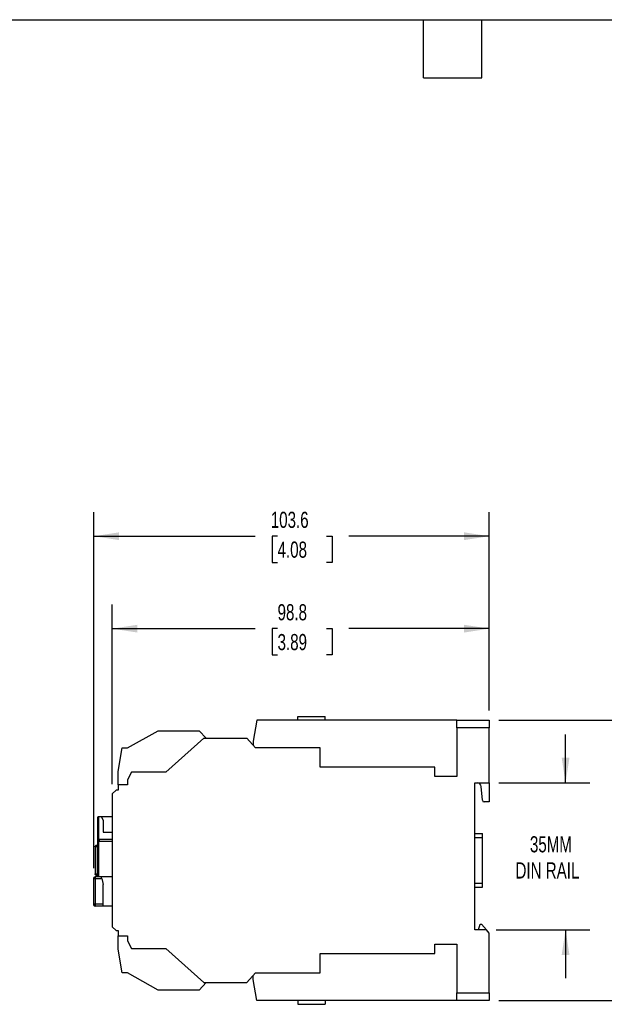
# Model space of a CAD drawing. Header units: millimetres. Extents: x 6 to 273, y 6 to 210.
# Tile 3 of 5: x 83 to 160, y 80 to 210. Entities that reach past the tile are written whole.
import ezdxf

# ---------------------------------------------------------------- set-up
doc = ezdxf.new("R2010")
doc.units = ezdxf.units.MM
doc.layers.add('DIMENSIONS', color=140, linetype='Continuous', lineweight=25)
doc.layers.add('TEXT', color=140, linetype='Continuous', lineweight=25)
doc.styles.add('SLDTEXTSTYLE0', font='TXT', dxfattribs={"width": 0.7})
doc.dimstyles.new('SLDDIMSTYLE0', dxfattribs={"dimtxt": 2.158008, "dimasz": 3.302, "dimexe": 0, "dimexo": 0.0625, "dimgap": 0.539502, "dimtad": 0, "dimtih": 1, "dimtoh": 1, "dimlfac": 2, "dimrnd": 1e-09, "dimzin": 12, "dimdsep": 46, "dimtxsty": 'SLDTEXTSTYLE0', "dimsah": 1, "dimcen": 0.09, "dimadec": 0, "dimazin": 3, "dimtfac": 1, "dimtofl": 0, "dimtmove": 0, "dimatfit": 3, "dimfxl": 0, "dimfrac": 2, "dimtolj": 1, "dimtzin": 12, "dimarcsym": 0})
doc.dimstyles.new('SLDDIMSTYLE2', dxfattribs={"dimtxt": 2.158008, "dimasz": 3.302, "dimexe": 0, "dimexo": 0.0625, "dimgap": 0.539502, "dimtad": 0, "dimtih": 1, "dimtoh": 1, "dimlfac": 2, "dimrnd": 1e-09, "dimzin": 12, "dimdsep": 46, "dimtxsty": 'SLDTEXTSTYLE0', "dimsah": 1, "dimcen": 0.09, "dimadec": 0, "dimazin": 3, "dimtfac": 1, "dimtmove": 0, "dimatfit": 0, "dimfxl": 0, "dimfrac": 2, "dimtolj": 1, "dimtzin": 12, "dimarcsym": 0})

# ---------------------------------------------------------------- blocks, each defined once
blk = doc.blocks.new('_D_2')
at = {"layer": 'DIMENSIONS'}
for p, q in [((154.49, 109.49), (154.49, 115.84)), ((145.76, 109.49), (157.67, 109.49)), ((145.39, 90.24), (157.67, 90.24)), ((154.49, 90.24), (154.49, 83.89))]:
    blk.add_line(p, q, dxfattribs=at)
for points in [[(154.49, 109.49), (155, 112.79), (153.98, 112.79)], [(154.49, 90.24), (153.98, 86.93), (155, 86.93)]]:
    blk.add_solid(points, dxfattribs=at)
at = {"layer": 'DIMENSIONS', "char_height": 2.117, "attachment_point": 1, "style": 'SLDTEXTSTYLE0'}
for s, insert in [('35MM', (149.82, 102.5)), ('DIN RAIL', (147.93, 99.07))]:
    blk.add_mtext(s, dxfattribs=dict(at, insert=insert))
blk = doc.blocks.new('_D_3')
at = {"layer": 'DIMENSIONS'}
for p, q in [((145.76, 117.71), (173.87, 117.71)), ((170.7, 117.71), (170.7, 103.69)), ((167.49, 99.77), (166.76, 99.77)), ((166.76, 99.77), (166.76, 96.34)), ((173.9, 99.77), (174.63, 99.77)), ((174.63, 99.77), (174.63, 96.34)), ((166.76, 96.34), (167.49, 96.34)), ((170.7, 80.96), (170.7, 95.86)), ((174.63, 96.34), (173.9, 96.34)), ((145.76, 80.96), (173.87, 80.96))]:
    blk.add_line(p, q, dxfattribs=at)
for points in [[(170.7, 117.71), (170.19, 114.41), (171.2, 114.41)], [(170.7, 80.96), (171.2, 84.26), (170.19, 84.26)]]:
    blk.add_solid(points, dxfattribs=at)
at = {"layer": 'DIMENSIONS', "char_height": 2.117, "attachment_point": 1, "style": 'SLDTEXTSTYLE0'}
for s, insert in [('73.5', (167.49, 102.98)), ('2.89', (167.49, 99.07))]:
    blk.add_mtext(s, dxfattribs=dict(at, insert=insert))
blk = doc.blocks.new('_D_4')
at = {"layer": 'DIMENSIONS'}
for p, q in [((95.09, 109.31), (95.09, 132.88)), ((144.49, 118.98), (144.49, 132.88)), ((95.09, 129.71), (113.83, 129.71)), ((116.75, 129.71), (116.03, 129.71)), ((116.03, 129.71), (116.03, 126.28)), ((123.17, 129.71), (123.89, 129.71)), ((123.89, 129.71), (123.89, 126.28)), ((144.49, 129.71), (126.09, 129.71)), ((116.03, 126.28), (116.75, 126.28)), ((123.89, 126.28), (123.17, 126.28))]:
    blk.add_line(p, q, dxfattribs=at)
for points in [[(95.09, 129.71), (98.39, 129.2), (98.39, 130.22)], [(144.49, 129.71), (141.19, 130.22), (141.19, 129.2)]]:
    blk.add_solid(points, dxfattribs=at)
at = {"layer": 'DIMENSIONS', "char_height": 2.117, "attachment_point": 1, "style": 'SLDTEXTSTYLE0'}
for s, insert in [('98.8', (116.75, 132.92)), ('3.89', (116.75, 129.01))]:
    blk.add_mtext(s, dxfattribs=dict(at, insert=insert))
blk = doc.blocks.new('_D_5')
at = {"layer": 'DIMENSIONS'}
for p, q in [((92.69, 98.31), (92.69, 145)), ((144.49, 118.98), (144.49, 145)), ((92.69, 141.83), (113.83, 141.83)), ((116.75, 141.83), (116.03, 141.83)), ((116.03, 141.83), (116.03, 138.4)), ((123.17, 141.83), (123.89, 141.83)), ((123.89, 141.83), (123.89, 138.4)), ((144.49, 141.83), (126.09, 141.83)), ((116.03, 138.4), (116.75, 138.4)), ((123.89, 138.4), (123.17, 138.4))]:
    blk.add_line(p, q, dxfattribs=at)
for points in [[(92.69, 141.83), (95.99, 141.32), (95.99, 142.34)], [(144.49, 141.83), (141.19, 142.34), (141.19, 141.32)]]:
    blk.add_solid(points, dxfattribs=at)
at = {"layer": 'DIMENSIONS', "char_height": 2.117, "attachment_point": 1, "style": 'SLDTEXTSTYLE0'}
for s, insert in [('103.6', (115.86, 145.04)), ('4.08', (116.75, 141.13))]:
    blk.add_mtext(s, dxfattribs=dict(at, insert=insert))

msp = doc.modelspace()

# ---------------------------------------------------------------- linework, layer by layer
for p, q in [((114.0421, 117.7102), (113.5421, 114.9602)), ((140.2421, 117.7102), (114.0421, 117.7102)), ((119.3921, 117.7102), (119.3921, 118.2102)), ((119.3921, 118.2102), (122.9921, 118.2102)), ((122.9921, 117.7102), (122.9921, 118.2102)), ((140.2421, 116.7102), (140.2421, 117.7102)), ((140.2421, 117.7102), (144.4921, 117.7102)), ((144.4921, 117.7102), (144.4921, 116.7102)), ((97.0921, 114.0852), (101.0921, 116.3352)), ((101.0921, 116.3352), (106.4921, 116.3352)), ((106.4921, 116.3352), (107.3921, 115.3352)), ((140.2421, 116.7102), (140.2421, 110.3352)), ((144.4921, 116.7102), (140.2421, 116.7102)), ((144.4921, 109.4852), (144.4921, 116.7102)), ((107.0921, 115.3352), (102.0921, 110.8852)), ((107.0921, 115.3352), (112.7421, 115.3352)), ((112.7421, 115.3352), (113.8671, 114.0852)), ((113.5421, 114.9602), (113.5421, 114.4463)), ((95.8421, 110.9852), (96.3887, 114.0852)), ((96.3887, 114.0852), (97.0921, 114.0852)), ((122.3421, 114.0852), (113.8671, 114.0852)), ((122.3421, 111.5352), (122.3421, 114.0852)), ((137.3421, 111.5352), (122.3421, 111.5352)), ((137.3421, 110.3352), (137.3421, 111.5352)), ((95.8421, 109.2352), (95.8421, 110.9852)), ((97.5921, 110.8852), (97.0921, 109.8852)), ((97.0921, 109.8852), (97.0921, 109.2352)), ((102.0921, 110.8852), (97.5921, 110.8852)), ((140.2421, 110.3352), (137.3421, 110.3352)), ((95.5921, 108.5352), (95.0921, 108.0352)), ((95.8421, 108.5352), (95.5921, 108.5352)), ((95.8421, 109.2352), (95.8421, 108.5352)), ((97.0921, 109.2352), (95.8421, 109.2352)), ((142.5921, 109.4852), (144.4921, 109.4852)), ((142.5921, 90.2352), (142.5921, 109.4852)), ((143.5909, 107.2134), (143.4321, 109.0288)), ((144.4921, 109.4852), (144.4921, 106.9852)), ((95.0921, 108.0352), (95.0921, 90.6352)), ((144.4921, 106.9852), (143.8399, 106.9852)), ((93.1921, 102.0852), (93.1921, 104.9352)), ((93.3421, 102.0853), (93.3421, 105.0852)), ((93.3421, 105.0852), (93.6421, 105.0852)), ((93.6421, 105.0852), (93.8921, 104.5852)), ((93.6421, 105.0852), (95.0921, 105.0852)), ((93.8921, 104.5852), (93.8921, 103.0352)), ((93.1921, 97.1852), (93.1921, 102.0852)), ((93.1921, 102.0852), (93.1921, 102.0852)), ((95.0921, 102.0852), (93.3421, 102.0853)), ((93.8921, 103.0352), (95.0921, 103.0352)), ((142.5921, 102.8352), (143.5921, 102.8352)), ((142.5921, 102.3352), (143.5921, 102.3352)), ((143.5921, 102.3352), (143.5921, 102.8352)), ((143.5921, 96.3352), (143.5921, 102.3352)), ((92.8421, 101.0852), (92.8421, 97.5852)), ((93.0921, 101.3352), (93.0921, 101.262)), ((93.0921, 101.3352), (93.1921, 101.3352)), ((93.0921, 101.0852), (93.0921, 97.5852)), ((93.1921, 101.0852), (93.0921, 101.0852)), ((93.3421, 97.1852), (93.3421, 101.8561)), ((93.4421, 101.8352), (95.0921, 101.8352)), ((92.6921, 97.0352), (92.693, 97.0511)), ((92.6921, 93.4852), (92.6921, 97.0352)), ((92.693, 97.0511), (92.6926, 97.0422)), ((92.6935, 97.0507), (92.6951, 97.0651)), ((93.6421, 97.1852), (92.8421, 97.1852)), ((92.8421, 96.9352), (92.8421, 93.5852)), ((92.8421, 96.9352), (93.7046, 96.9352)), ((93.0921, 97.5852), (93.0921, 97.4085)), ((93.0921, 97.5852), (93.1921, 97.5852)), ((93.1921, 97.3352), (93.0921, 97.3352)), ((95.0921, 97.1852), (93.6421, 97.1852)), ((93.7046, 96.9352), (93.8921, 96.1852)), ((93.8921, 93.5852), (93.8921, 96.1852)), ((142.5921, 96.3352), (143.5921, 96.3352)), ((142.5921, 95.8352), (143.5921, 95.8352)), ((143.5921, 95.8352), (143.5921, 96.3352)), ((92.6929, 93.47), (92.6925, 93.4782)), ((93.8921, 93.5852), (92.8421, 93.5852)), ((92.8421, 93.3438), (92.8421, 93.3352)), ((93.8921, 93.3352), (92.8421, 93.3352)), ((95.0921, 93.3352), (93.8921, 93.3352)), ((95.0921, 90.6352), (95.5921, 90.1352)), ((143.0921, 90.2352), (143.2921, 90.9852)), ((143.2921, 90.9852), (143.4921, 90.9852)), ((143.4921, 90.9852), (144.1171, 90.2352)), ((95.5921, 90.1352), (95.8421, 90.1352)), ((95.8421, 90.1352), (95.8421, 89.4352)), ((95.8421, 89.4352), (97.0921, 89.4352)), ((95.8421, 87.6852), (95.8421, 89.4352)), ((97.0921, 89.4352), (97.0921, 88.7852)), ((144.1171, 90.2352), (142.5921, 90.2352)), ((144.4921, 89.7852), (144.1171, 90.2352)), ((144.4921, 81.9602), (144.4921, 89.7852)), ((97.0921, 88.7852), (97.5921, 87.7852)), ((97.5921, 87.7852), (102.0921, 87.7852)), ((102.0921, 87.7852), (107.0921, 83.3352)), ((137.3421, 88.3352), (140.2421, 88.3352)), ((137.3421, 87.1352), (137.3421, 88.3352)), ((140.2421, 88.3352), (140.2421, 81.9602)), ((96.3887, 84.5852), (95.8421, 87.6852)), ((122.3421, 87.1352), (137.3421, 87.1352)), ((122.3421, 84.5852), (122.3421, 87.1352)), ((97.0921, 84.5852), (96.3887, 84.5852)), ((101.0921, 82.3352), (97.0921, 84.5852)), ((112.7421, 83.3352), (113.8671, 84.5852)), ((113.5421, 83.7102), (113.5421, 84.2241)), ((113.8671, 84.5852), (122.3421, 84.5852)), ((107.3921, 83.3352), (106.4921, 82.3352)), ((107.0921, 83.3352), (112.7421, 83.3352)), ((114.0421, 80.9602), (113.5421, 83.7102)), ((106.4921, 82.3352), (101.0921, 82.3352)), ((140.2421, 81.9602), (144.4921, 81.9602)), ((140.2421, 80.9602), (140.2421, 81.9602)), ((144.4921, 81.9602), (144.4921, 80.9602)), ((140.2421, 80.9602), (114.0421, 80.9602)), ((119.3921, 80.9602), (119.3921, 80.4602)), ((119.3921, 80.4602), (122.9921, 80.4602)), ((122.9921, 80.9602), (122.9921, 80.4602)), ((144.4921, 80.9602), (140.2421, 80.9602))]:
    msp.add_line(p, q)
for centre, radius, start, end in [((142.934, 108.9852), 0.5, 5, 90), ((143.8399, 107.2352), 0.25, 185, 270)]:
    msp.add_arc(centre, radius, start, end)
for points, knots in [([(93.1921, 104.9352), (93.1926, 104.9448), (93.1936, 104.962), (93.2, 104.9847), (93.2097, 105.0073), (93.2243, 105.0298), (93.2471, 105.0528), (93.275, 105.0708), (93.3078, 105.083), (93.331, 105.0845), (93.3421, 105.0852)], [0, 0, 0, 0, 0.14097303, 0.25517451, 0.34262185, 0.49131297, 0.61945629, 0.75807489, 0.88341947, 1, 1, 1, 1]), ([(93.1921, 102.0852), (93.1921, 102.0853), (93.2083, 102.0853), (93.2638, 102.0853), (93.3028, 102.0853), (93.3421, 102.0853)], [0, 0, 0, 0, 0.5, 0.5, 1, 1, 1, 1]), ([(93.4421, 101.8352), (93.4421, 101.8352), (93.404, 101.8352), (93.3367, 101.8509), (93.2638, 101.9044), (93.221, 101.9631), (93.1966, 102.0229), (93.1936, 102.0648), (93.1921, 102.0852)], [0, 0, 0, 0, 0.00004161, 0.30362081, 0.52564811, 0.69141181, 0.84910278, 1, 1, 1, 1]), ([(93.3421, 102.0853), (93.3422, 102.0754), (93.3425, 102.0552), (93.3449, 102.0251), (93.3486, 101.9954), (93.3539, 101.9666), (93.3606, 101.9392), (93.3708, 101.908), (93.3872, 101.874), (93.4117, 101.8423), (93.4314, 101.8377), (93.4421, 101.8352)], [0, 0, 0, 0, 0.07341304, 0.14839245, 0.22511086, 0.30372943, 0.38439794, 0.46725503, 0.60938513, 0.78692195, 1, 1, 1, 1]), ([(92.8421, 101.0852), (92.8421, 101.1507), (92.8691, 101.2157), (92.9616, 101.3083), (93.0267, 101.3352), (93.0921, 101.3352)], [0, 0, 0, 0, 0.5, 0.5, 1, 1, 1, 1]), ([(93.0921, 101.0852), (93.0267, 101.0852), (92.9616, 101.0852), (92.8691, 101.0852), (92.8421, 101.0852), (92.8421, 101.0852)], [0, 0, 0, 0, 0.5, 0.5, 1, 1, 1, 1]), ([(92.6926, 97.0422), (92.6924, 97.0402), (92.6921, 97.0342), (92.6927, 97.0281), (92.6931, 97.024)], [0, 0, 0, 0, 0.332587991, 1, 1, 1, 1]), ([(92.693, 97.0511), (92.6943, 97.0596), (92.6964, 97.0734), (92.7019, 97.0889), (92.7061, 97.0988), (92.7086, 97.1035), (92.7099, 97.1061)], [0, 0, 0, 0, 0.44244642, 0.72686328, 0.85307054, 1, 1, 1, 1]), ([(92.6931, 97.024), (92.6936, 97.0211), (92.6951, 97.0138), (92.6985, 97.0066), (92.7005, 97.0022)], [0, 0, 0, 0, 0.3952748, 1, 1, 1, 1]), ([(92.7099, 97.1061), (92.7146, 97.1139), (92.7235, 97.1286), (92.7481, 97.1542), (92.7866, 97.1793), (92.8242, 97.1833), (92.8421, 97.1852)], [0, 0, 0, 0, 0.18220963, 0.34584662, 0.68825688, 1, 1, 1, 1]), ([(92.7099, 96.988), (92.7128, 96.9847), (92.7183, 96.9782), (92.7257, 96.9723), (92.7293, 96.9694)], [0, 0, 0, 0, 0.50797323, 1, 1, 1, 1]), ([(92.7293, 96.9693), (92.7336, 96.9663), (92.7415, 96.9606), (92.751, 96.9558), (92.7554, 96.9536)], [0, 0, 0, 0, 0.53690377, 1, 1, 1, 1]), ([(92.734, 97.0093), (92.7401, 97.026), (92.7524, 97.0429), (92.7902, 97.0685), (92.8159, 97.0766), (92.8421, 97.0766)], [0, 0, 0, 0, 0.5, 0.5, 1, 1, 1, 1]), ([(92.7554, 96.9536), (92.7586, 96.9522), (92.7644, 96.9496), (92.7761, 96.9452), (92.7851, 96.9428), (92.7911, 96.9412)], [0, 0, 0, 0, 0.29131393, 0.53130607, 1, 1, 1, 1]), ([(92.7911, 96.9412), (92.7994, 96.9395), (92.8159, 96.936), (92.8335, 96.9355), (92.8421, 96.9352)], [0, 0, 0, 0, 0.506706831, 1, 1, 1, 1]), ([(92.8421, 97.5852), (92.8421, 97.5852), (92.8691, 97.5852), (92.9616, 97.5852), (93.0267, 97.5852), (93.0921, 97.5852)], [0, 0, 0, 0, 0.5, 0.5, 1, 1, 1, 1]), ([(93.0921, 97.3352), (93.0267, 97.3352), (92.9616, 97.3622), (92.8691, 97.4547), (92.8421, 97.5198), (92.8421, 97.5852)], [0, 0, 0, 0, 0.5, 0.5, 1, 1, 1, 1]), ([(92.8421, 97.1852), (92.8421, 97.1852), (92.8421, 97.1753), (92.8421, 97.1376), (92.8421, 97.11), (92.8421, 97.0766)], [0, 0, 0, 0, 0.5, 0.5, 1, 1, 1, 1]), ([(93.7046, 96.9352), (93.7017, 96.9471), (93.696, 96.9699), (93.6881, 97.0022), (93.6809, 97.031), (93.6746, 97.0562), (93.6692, 97.0777), (93.6645, 97.0958), (93.6576, 97.1231), (93.6499, 97.1545), (93.6434, 97.1805), (93.6425, 97.1837), (93.6421, 97.1852)], [0, 0, 0, 0, 0.09185565, 0.17702207, 0.25550057, 0.3272936, 0.39240507, 0.45084101, 0.50261055, 0.67546846, 0.84107592, 1, 1, 1, 1]), ([(92.8421, 93.5852), (92.82, 93.5852), (92.7981, 93.5819), (92.7598, 93.57), (92.7435, 93.5617), (92.7047, 93.5329), (92.6921, 93.509), (92.6921, 93.4852)], [0, 0, 0, 0, 0.25, 0.25, 0.5, 0.5, 1, 1, 1, 1]), ([(92.8042, 93.3406), (92.8029, 93.3408), (92.7866, 93.3429), (92.7616, 93.3574), (92.7317, 93.3813), (92.71, 93.4111), (92.695, 93.4466), (92.6931, 93.4722), (92.6921, 93.4852)], [0, 0, 0, 0, 0.01764946, 0.2250724, 0.39123514, 0.58363216, 0.78717306, 1, 1, 1, 1]), ([(92.8042, 93.3404), (92.8051, 93.3401), (92.8087, 93.3388), (92.8217, 93.3378), (92.8353, 93.3388), (92.8421, 93.3392)], [0, 0, 0, 0, 0.135796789, 0.565976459, 1, 1, 1, 1]), ([(92.8421, 93.5852), (92.8421, 93.5524), (92.8421, 93.4868), (92.8421, 93.405), (92.8421, 93.3532), (92.8421, 93.3463), (92.8421, 93.3438)], [0, 0, 0, 0, 0.281766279, 0.563532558, 0.845298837, 1, 1, 1, 1]), ([(93.8921, 93.3352), (93.8921, 93.3352), (93.8921, 93.3622), (93.8921, 93.4547), (93.8921, 93.5198), (93.8921, 93.5852)], [0, 0, 0, 0, 0.5, 0.5, 1, 1, 1, 1])]:
    msp.add_open_spline(points, degree=3, knots=knots)
for points in [[(93.0921, 101.262), (93.0921, 101.2157), (93.0921, 101.1507), (93.0921, 101.0852)], [(92.6921, 97.0352), (92.6921, 97.0318), (92.6924, 97.028), (92.6931, 97.024)], [(92.7099, 97.1061), (92.6986, 97.0849), (92.6934, 97.0576), (92.6985, 97.0271)], [(92.7005, 97.0022), (92.6991, 97.0102), (92.6983, 97.0185), (92.6985, 97.0271)], [(92.6985, 97.0271), (92.7006, 97.0144), (92.7044, 97.0012), (92.7099, 96.988)], [(92.7005, 97.0022), (92.703, 96.9976), (92.7061, 96.9928), (92.7099, 96.988)], [(92.7293, 96.9693), (92.7278, 96.9819), (92.7289, 96.9956), (92.734, 97.0093)], [(92.734, 97.0093), (92.7394, 96.9909), (92.7467, 96.972), (92.7554, 96.9536)], [(92.7911, 96.9412), (92.8016, 96.9546), (92.8214, 96.9642), (92.8421, 96.9642)], [(92.8421, 97.0766), (92.8421, 97.0433), (92.8421, 97.0043), (92.8421, 96.9642)], [(92.8421, 96.9642), (92.8421, 96.9546), (92.8421, 96.9449), (92.8421, 96.9352)], [(93.0921, 97.4085), (93.0921, 97.3622), (93.0921, 97.3352), (93.0921, 97.3352)]]:
    msp.add_open_spline(points, degree=3)
at = {"layer": 'TEXT'}
for p, q in [((6.35, 209.55), (273.05, 209.55)), ((135.89, 201.93), (135.89, 209.55)), ((143.51, 201.93), (143.51, 209.55)), ((135.89, 201.93), (143.51, 201.93))]:
    msp.add_line(p, q, dxfattribs=at)

# ---------------------------------------------------------------- dimensions: what is measured, and where the dimension line sits
at = {"layer": 'DIMENSIONS'}
for base, p2, picture, middle in [((92.6921, 141.8286), (92.6921, 97.0352), '_D_5', (119.9602, 141.8286)), ((95.0921, 129.7089), (95.0921, 108.0352), '_D_4', (119.9602, 129.7089))]:
    dim = msp.add_linear_dim(base=base, p1=(144.4921, 117.7102), p2=p2, dimstyle='SLDDIMSTYLE0', dxfattribs=at)
    dim.commit()
    dim.dimension.update_dxf_attribs({"geometry": picture, "text_midpoint": middle, "dimtype": 160})
dim = msp.add_linear_dim(base=(170.6954, 80.9602), p1=(144.4921, 117.7102), p2=(144.4921, 80.9602), angle=90, dimstyle='SLDDIMSTYLE0', dxfattribs=at)
dim.commit()
dim.dimension.update_dxf_attribs({"geometry": '_D_3', "text_midpoint": (170.6954, 99.7728), "dimtype": 160})
dim = msp.add_linear_dim(base=(154.4921, 90.2352), p1=(144.4921, 109.4852), p2=(144.1171, 90.2352), angle=90, text='35MM \\PDIN RAIL', dimstyle='SLDDIMSTYLE2', dxfattribs=at)
dim.commit()
dim.dimension.update_dxf_attribs({"geometry": '_D_2', "text_midpoint": (154.4921, 99.7728), "dimtype": 160})

doc.saveas('drawing.dxf')
